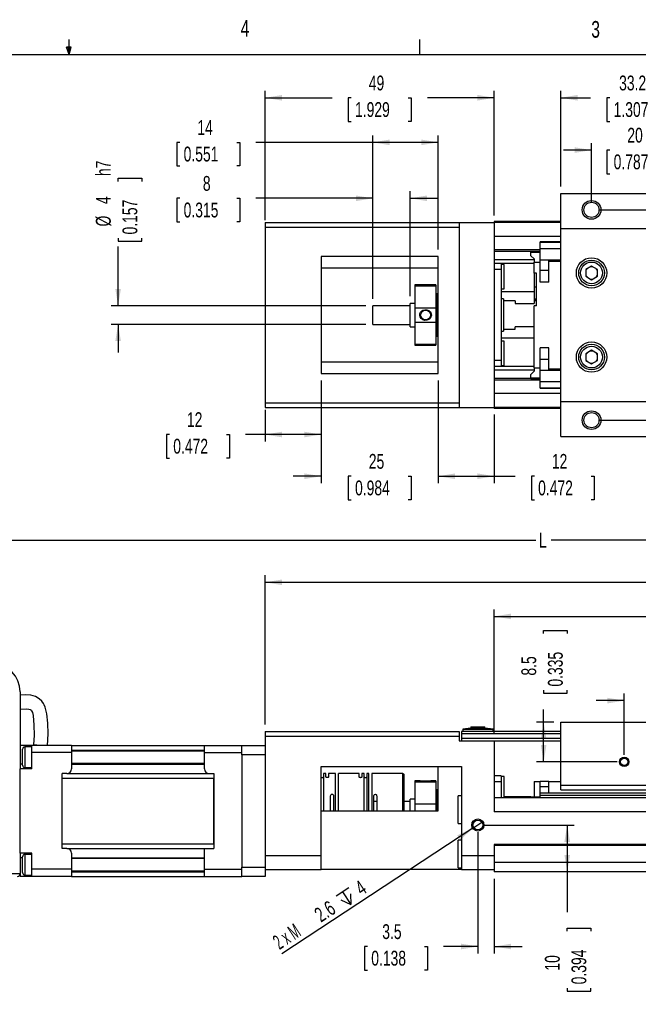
# Model space of a CAD drawing. Extents: x 11 to 421, y 5 to 275.
# Tile 6 of 7: x 209 to 297, y 135 to 275. Entities that reach past the tile are written whole.
import ezdxf
from ezdxf.enums import TextEntityAlignment as Align

# ---------------------------------------------------------------- set-up
doc = ezdxf.new("R2010")
doc.units = 0
doc.layers.get('0').update_dxf_attribs({"linetype": 'CONTINUOUS'})
doc.dimstyles.new('SLDDIMSTYLE0', dxfattribs={"dimtxt": 2.116667, "dimasz": 2.4, "dimexe": 0, "dimexo": 0.0625, "dimgap": 0.529167, "dimtad": 0, "dimlfac": 1.5, "dimrnd": 1e-09, "dimzin": 12, "dimsah": 1, "dimcen": 0.09, "dimazin": 3, "dimtfac": 1, "dimtofl": 0, "dimtmove": 0, "dimatfit": 3})
doc.dimstyles.new('SLDDIMSTYLE1', dxfattribs={"dimtxt": 2.116667, "dimasz": 2.4, "dimexe": 0, "dimexo": 0.0625, "dimgap": 0.529167, "dimtad": 0, "dimlfac": 1.5, "dimrnd": 1e-09, "dimzin": 12, "dimsah": 1, "dimcen": 0.09, "dimazin": 3, "dimtfac": 1, "dimtmove": 0, "dimatfit": 3})
doc.dimstyles.new('SLDDIMSTYLE2', dxfattribs={"dimtxt": 2.116667, "dimasz": 2.4, "dimexe": 0, "dimexo": 0.0625, "dimgap": 0.529167, "dimtad": 1, "dimlfac": 1.5, "dimrnd": 1e-09, "dimzin": 12, "dimblk1": 'NONE', "dimsah": 1, "dimcen": 0, "dimazin": 3, "dimtfac": 1, "dimtmove": 0, "dimatfit": 3})

# ---------------------------------------------------------------- blocks, each defined once
blk = doc.blocks.new('_D')
at = {"color": 7, "linetype": 'CONTINUOUS'}
for p, q in [((183.96, 181.96), (183.96, 202.03)), ((183.96, 201.03), (282.51, 201.03)), ((383.23, 201.03), (284.68, 201.03)), ((383.23, 173.39), (383.23, 202.03))]:
    blk.add_line(p, q, dxfattribs=at)
for points in [[(183.96, 201.03), (186.36, 200.63), (186.36, 201.43)], [(383.23, 201.03), (380.83, 201.43), (380.83, 200.63)]]:
    blk.add_solid(points, dxfattribs=at)
at = {"color": 7, "linetype": 'CONTINUOUS', "width": 0.7}
blk.add_text('L', height=2.12, dxfattribs=at).set_placement((282.94, 199.34, 21.34), align=Align.BOTTOM_LEFT)
blk = doc.blocks.new('_D_1')
at = {"color": 7, "linetype": 'CONTINUOUS'}
for p, q in [((243.9, 174.73), (243.9, 196.02)), ((383.23, 173.39), (383.23, 196.02)), ((243.9, 195.02), (311.44, 195.02)), ((383.23, 195.02), (315.69, 195.02))]:
    blk.add_line(p, q, dxfattribs=at)
for points in [[(243.9, 195.02), (246.3, 194.62), (246.3, 195.42)], [(383.23, 195.02), (380.83, 195.42), (380.83, 194.62)]]:
    blk.add_solid(points, dxfattribs=at)
at = {"color": 7, "linetype": 'CONTINUOUS', "width": 0.7}
blk.add_text('AL', height=2.117, dxfattribs=at).set_placement((311.87, 193.34, 21.34), align=Align.BOTTOM_LEFT)
blk = doc.blocks.new('_D_2')
at = {"color": 7, "linetype": 'CONTINUOUS'}
for p, q in [((276.56, 173.39), (276.56, 191.15)), ((376.56, 173.39), (376.56, 191.15)), ((276.56, 190.15), (324.62, 190.15)), ((376.56, 190.15), (328.5, 190.15))]:
    blk.add_line(p, q, dxfattribs=at)
for points in [[(276.56, 190.15), (278.96, 189.75), (278.96, 190.55)], [(376.56, 190.15), (374.16, 190.55), (374.16, 189.75)]]:
    blk.add_solid(points, dxfattribs=at)
at = {"color": 7, "linetype": 'CONTINUOUS', "width": 0.7}
blk.add_text('RL', height=2.117, dxfattribs=at).set_placement((325.05, 188.47, 21.34), align=Align.BOTTOM_LEFT)
blk = doc.blocks.new('_D_4')
at = {"color": 7, "linetype": 'CONTINUOUS'}
for p, q in [((295.1, 170.39), (295.1, 179.14)), ((299.1, 170.39), (299.1, 179.14)), ((295.1, 178.14), (291.1, 178.14)), ((299.1, 178.14), (312.66, 178.14)), ((315.4, 178.14), (314.97, 178.14)), ((314.97, 178.14), (314.97, 174.78)), ((323.51, 178.14), (323.94, 178.14)), ((323.94, 178.14), (323.94, 174.78)), ((314.97, 174.78), (315.4, 174.78)), ((323.94, 174.78), (323.51, 174.78))]:
    blk.add_line(p, q, dxfattribs=at)
for points in [[(295.1, 178.14), (292.7, 178.54), (292.7, 177.74)], [(299.1, 178.14), (301.5, 177.74), (301.5, 178.54)]]:
    blk.add_solid(points, dxfattribs=at)
at = {"color": 7, "linetype": 'CONTINUOUS', "width": 0.7}
for s, height, p in [('6', 2.12, (318.67, 178.57, 21.34)), ('0.236', 2.117, (315.93, 174.78, 21.34))]:
    blk.add_text(s, height=height, dxfattribs=at).set_placement(p, align=Align.BOTTOM_LEFT)
blk = doc.blocks.new('_D_5')
at = {"color": 7, "linetype": 'CONTINUOUS'}
for p, q in [((283.6, 187.72), (283.6, 188.15)), ((283.6, 188.15), (286.96, 188.15)), ((286.96, 188.15), (286.96, 187.72)), ((283.6, 179.61), (283.6, 179.18)), ((283.6, 179.18), (286.96, 179.18)), ((286.96, 179.18), (286.96, 179.61)), ((283.6, 175.06), (283.6, 176.87)), ((285.03, 175.06), (282.6, 175.06)), ((283.6, 169.39), (283.6, 175.06)), ((294.1, 169.39), (282.6, 169.39))]:
    blk.add_line(p, q, dxfattribs=at)
for points in [[(283.6, 175.06), (283.2, 172.66), (284, 172.66)], [(283.6, 169.39), (284, 171.79), (283.2, 171.79)]]:
    blk.add_solid(points, dxfattribs=at)
at = {"color": 7, "linetype": 'CONTINUOUS', "width": 0.7}
for s, p in [('8.5', (283.17, 181.71, 21.34)), ('0.335', (286.96, 180.14, 21.34))]:
    blk.add_text(s, height=2.117, rotation=90, dxfattribs=at).set_placement(p, align=Align.BOTTOM_LEFT)
blk = doc.blocks.new('_D_6')
at = {"color": 7, "linetype": 'CONTINUOUS'}
for p, q in [((274.23, 159.39), (274.23, 142.06)), ((276.56, 152.73), (276.56, 142.06)), ((258.48, 143.06), (258.06, 143.06)), ((258.06, 143.06), (258.06, 139.7)), ((266.59, 143.06), (267.02, 143.06)), ((267.02, 143.06), (267.02, 139.7)), ((274.23, 143.06), (269.33, 143.06)), ((276.56, 143.06), (280.56, 143.06)), ((258.06, 139.7), (258.48, 139.7)), ((267.02, 139.7), (266.59, 139.7))]:
    blk.add_line(p, q, dxfattribs=at)
for points in [[(274.23, 143.06), (271.83, 143.46), (271.83, 142.66)], [(276.56, 143.06), (278.96, 142.66), (278.96, 143.46)]]:
    blk.add_solid(points, dxfattribs=at)
at = {"color": 7, "linetype": 'CONTINUOUS', "width": 0.7}
for s, p in [('3.5', (260.59, 143.49, 21.34)), ('0.138', (259.02, 139.7, 21.34))]:
    blk.add_text(s, height=2.117, dxfattribs=at).set_placement(p, align=Align.BOTTOM_LEFT)
blk = doc.blocks.new('_D_7')
at = {"color": 7, "linetype": 'CONTINUOUS'}
for p, q in [((275.23, 160.39), (287.96, 160.39)), ((286.96, 160.39), (286.96, 153.73)), ((286.96, 153.73), (286.96, 147.97)), ((286.96, 145.23), (286.96, 145.66)), ((286.96, 145.66), (290.32, 145.66)), ((290.32, 145.66), (290.32, 145.23)), ((286.96, 137.12), (286.96, 136.7)), ((286.96, 136.7), (290.32, 136.7)), ((290.32, 136.7), (290.32, 137.12))]:
    blk.add_line(p, q, dxfattribs=at)
for points in [[(286.96, 160.39), (286.56, 157.99), (287.36, 157.99)], [(286.96, 153.73), (287.36, 156.13), (286.56, 156.13)]]:
    blk.add_solid(points, dxfattribs=at)
at = {"color": 7, "linetype": 'CONTINUOUS', "width": 0.7}
for s, p in [('0.394', (290.32, 137.66, 21.34)), ('10', (286.53, 139.62, 21.34))]:
    blk.add_text(s, height=2.117, rotation=90, dxfattribs=at).set_placement(p, align=Align.BOTTOM_LEFT)
blk = doc.blocks.new('SW_SYMBOL_HOLE_DEPTH')
at = {"color": 0, "linetype": 'CONTINUOUS'}
for p, q in [((0, 875), (800, 875)), ((100, 555), (400, 75)), ((400, 875), (400, 75)), ((700, 555), (400, 75))]:
    blk.add_line(p, q, dxfattribs=at)
blk = doc.blocks.new('_D_8')
at = {"color": 7, "linetype": 'CONTINUOUS'}
for q in [(274.95, 160.87), (246.28, 142.03)]:
    blk.add_line((273.5, 159.92), q, dxfattribs=at)
blk.add_solid([(273.5, 159.92), (271.28, 158.93), (271.72, 158.27)], dxfattribs=at)
at = {"color": 7, "linetype": 'CONTINUOUS', "xscale": 0.0027037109, "yscale": 0.0027037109, "zscale": 0.0027037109, "rotation": 33.3109001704}
blk.add_blockref('SW_SYMBOL_HOLE_DEPTH', (255.3, 148.3), dxfattribs=at)
at = {"color": 7, "linetype": 'CONTINUOUS'}
for s, height, width, p in [('4', 2.12, 0.7, (257.99, 149.72, 21.34)), ('2.6', 2.117, 0.7, (252.19, 145.91, 21.34)), ('2 x M', 2.117, 0.56, (246.28, 142.02, 21.34))]:
    blk.add_text(s, height=height, rotation=33.3109, dxfattribs=dict(at, width=width)).set_placement(p, align=Align.BOTTOM_LEFT)
blk = doc.blocks.new('_NONE')
blk = doc.blocks.new('_D_16')
at = {"color": 7, "linetype": 'CONTINUOUS'}
for p, q in [((290.43, 249.15), (290.43, 257.68)), ((303.76, 249.15), (303.76, 257.68)), ((290.43, 256.68), (286.43, 256.68)), ((293.04, 256.68), (292.61, 256.68)), ((292.61, 256.68), (292.61, 253.31)), ((301.15, 256.68), (301.58, 256.68)), ((301.58, 256.68), (301.58, 253.31)), ((303.76, 256.68), (307.76, 256.68)), ((292.61, 253.31), (293.04, 253.31)), ((301.58, 253.31), (301.15, 253.31))]:
    blk.add_line(p, q, dxfattribs=at)
for points in [[(290.43, 256.68), (288.03, 257.08), (288.03, 256.28)], [(303.76, 256.68), (306.16, 256.28), (306.16, 257.08)]]:
    blk.add_solid(points, dxfattribs=at)
at = {"color": 7, "linetype": 'CONTINUOUS', "width": 0.7}
for s, p in [('20', (295.53, 257.11, -48.08)), ('0.787', (293.58, 253.31, -48.08))]:
    blk.add_text(s, height=2.117, dxfattribs=at).set_placement(p, align=Align.BOTTOM_LEFT)
blk = doc.blocks.new('_D_17')
at = {"color": 7, "linetype": 'CONTINUOUS'}
for p, q in [((286.03, 251.48), (286.03, 265.14)), ((286.03, 264.14), (290.3, 264.14)), ((293.04, 264.14), (292.61, 264.14)), ((292.61, 264.14), (292.61, 260.77)), ((301.15, 264.14), (301.58, 264.14)), ((301.58, 264.14), (301.58, 260.77)), ((308.16, 264.14), (303.89, 264.14)), ((308.16, 251.48), (308.16, 265.14)), ((292.61, 260.77), (293.04, 260.77)), ((301.58, 260.77), (301.15, 260.77))]:
    blk.add_line(p, q, dxfattribs=at)
for points in [[(286.03, 264.14), (288.43, 263.74), (288.43, 264.54)], [(308.16, 264.14), (305.76, 264.54), (305.76, 263.74)]]:
    blk.add_solid(points, dxfattribs=at)
at = {"color": 7, "linetype": 'CONTINUOUS', "width": 0.7}
for s, p in [('33.2', (294.36, 264.56, -48.08)), ('1.307', (293.58, 260.77, -48.08))]:
    blk.add_text(s, height=2.117, dxfattribs=at).set_placement(p, align=Align.BOTTOM_LEFT)
blk = doc.blocks.new('_D_18')
at = {"color": 7, "linetype": 'CONTINUOUS'}
for p, q in [((316.96, 260.73), (316.96, 261.16)), ((316.96, 261.16), (320.32, 261.16)), ((320.32, 261.16), (320.32, 260.73)), ((316.96, 252.62), (316.96, 252.19)), ((316.96, 252.19), (320.32, 252.19)), ((320.32, 252.19), (320.32, 252.62)), ((316.96, 248.15), (316.96, 249.88)), ((291.43, 248.15), (317.96, 248.15)), ((316.96, 218.15), (316.96, 248.15)), ((291.43, 218.15), (317.96, 218.15))]:
    blk.add_line(p, q, dxfattribs=at)
for points in [[(316.96, 248.15), (316.56, 245.75), (317.36, 245.75)], [(316.96, 218.15), (317.36, 220.55), (316.56, 220.55)]]:
    blk.add_solid(points, dxfattribs=at)
at = {"color": 7, "linetype": 'CONTINUOUS', "width": 0.7}
for s, p in [('45', (316.53, 255.11, -48.08)), ('1.772', (320.32, 253.16, -48.08))]:
    blk.add_text(s, height=2.117, rotation=90, dxfattribs=at).set_placement(p, align=Align.BOTTOM_LEFT)
blk = doc.blocks.new('_D_19')
at = {"color": 7, "linetype": 'CONTINUOUS'}
for p, q in [((243.9, 246.68), (243.9, 265.14)), ((243.9, 264.14), (253.43, 264.14)), ((256.17, 264.14), (255.75, 264.14)), ((255.75, 264.14), (255.75, 260.77)), ((264.28, 264.14), (264.71, 264.14)), ((264.71, 264.14), (264.71, 260.77)), ((276.56, 264.14), (267.02, 264.14)), ((276.56, 247.35), (276.56, 265.14)), ((255.75, 260.77), (256.17, 260.77)), ((264.71, 260.77), (264.28, 260.77))]:
    blk.add_line(p, q, dxfattribs=at)
for points in [[(243.9, 264.14), (246.3, 263.74), (246.3, 264.54)], [(276.56, 264.14), (274.16, 264.54), (274.16, 263.74)]]:
    blk.add_solid(points, dxfattribs=at)
at = {"color": 7, "linetype": 'CONTINUOUS', "width": 0.7}
for s, p in [('49', (258.67, 264.56, -48.08)), ('1.929', (256.71, 260.77, -48.08))]:
    blk.add_text(s, height=2.117, dxfattribs=at).set_placement(p, align=Align.BOTTOM_LEFT)
blk = doc.blocks.new('_D_20')
at = {"color": 7, "linetype": 'CONTINUOUS'}
for p, q in [((259.23, 235.48), (259.23, 250.8)), ((264.56, 235.82), (264.56, 250.8)), ((231.73, 249.8), (231.31, 249.8)), ((231.31, 249.8), (231.31, 246.44)), ((239.84, 249.8), (240.27, 249.8)), ((240.27, 249.8), (240.27, 246.44)), ((259.23, 249.8), (242.58, 249.8)), ((264.56, 249.8), (268.56, 249.8)), ((231.31, 246.44), (231.73, 246.44)), ((240.27, 246.44), (239.84, 246.44))]:
    blk.add_line(p, q, dxfattribs=at)
for points in [[(259.23, 249.8), (256.83, 250.2), (256.83, 249.4)], [(264.56, 249.8), (266.96, 249.4), (266.96, 250.2)]]:
    blk.add_solid(points, dxfattribs=at)
at = {"color": 7, "linetype": 'CONTINUOUS', "width": 0.7}
for s, height, p in [('8', 2.12, (235.01, 250.23, -48.08)), ('0.315', 2.117, (232.27, 246.44, -48.08))]:
    blk.add_text(s, height=height, dxfattribs=at).set_placement(p, align=Align.BOTTOM_LEFT)
blk = doc.blocks.new('_D_21')
at = {"color": 7, "linetype": 'CONTINUOUS'}
for p, q in [((259.23, 235.48), (259.23, 258.78)), ((268.56, 242.48), (268.56, 258.78)), ((231.73, 257.78), (231.31, 257.78)), ((231.31, 257.78), (231.31, 254.42)), ((239.84, 257.78), (240.27, 257.78)), ((240.27, 257.78), (240.27, 254.42)), ((259.23, 257.78), (242.58, 257.78)), ((268.56, 257.78), (259.23, 257.78)), ((231.31, 254.42), (231.73, 254.42)), ((240.27, 254.42), (239.84, 254.42))]:
    blk.add_line(p, q, dxfattribs=at)
for points in [[(259.23, 257.78), (261.63, 257.38), (261.63, 258.18)], [(268.56, 257.78), (266.16, 258.18), (266.16, 257.38)]]:
    blk.add_solid(points, dxfattribs=at)
at = {"color": 7, "linetype": 'CONTINUOUS', "width": 0.7}
for s, p in [('14', (234.23, 258.21, -48.08)), ('0.551', (232.27, 254.42, -48.08))]:
    blk.add_text(s, height=2.117, dxfattribs=at).set_placement(p, align=Align.BOTTOM_LEFT)
blk = doc.blocks.new('_D_22')
at = {"color": 7, "linetype": 'CONTINUOUS'}
for p, q in [((222.93, 252.22), (222.93, 252.65)), ((222.93, 252.65), (226.3, 252.65)), ((226.3, 252.65), (226.3, 252.22)), ((222.93, 244.11), (222.93, 243.68)), ((222.93, 243.68), (226.3, 243.68)), ((226.3, 243.68), (226.3, 244.11)), ((222.93, 234.48), (222.93, 242.93)), ((258.23, 234.48), (221.93, 234.48)), ((258.23, 231.82), (221.93, 231.82)), ((222.93, 231.82), (222.93, 227.82))]:
    blk.add_line(p, q, dxfattribs=at)
for points in [[(222.93, 234.48), (223.33, 236.88), (222.53, 236.88)], [(222.93, 231.82), (222.53, 229.42), (223.33, 229.42)]]:
    blk.add_solid(points, dxfattribs=at)
at = {"color": 7, "linetype": 'CONTINUOUS', "width": 0.7}
for s, height, p in [('h7', 2.117, (222.51, 252.97, -48.08)), ('4', 2.12, (222.51, 248.98, -48.08)), ('0.157', 2.117, (226.3, 244.64, -48.08)), ('%%c', 2.117, (222.51, 245.78, -48.08))]:
    blk.add_text(s, height=height, rotation=90, dxfattribs=at).set_placement(p, align=Align.BOTTOM_LEFT)
blk = doc.blocks.new('_D_29')
at = {"color": 7, "linetype": 'CONTINUOUS'}
for p, q in [((268.56, 223.82), (268.56, 209.15)), ((276.56, 218.95), (276.56, 209.15)), ((268.56, 210.15), (276.56, 210.15)), ((276.56, 210.15), (279.54, 210.15)), ((282.28, 210.15), (281.85, 210.15)), ((281.85, 210.15), (281.85, 206.79)), ((290.38, 210.15), (290.81, 210.15)), ((290.81, 210.15), (290.81, 206.79)), ((281.85, 206.79), (282.28, 206.79)), ((290.81, 206.79), (290.38, 206.79))]:
    blk.add_line(p, q, dxfattribs=at)
for points in [[(268.56, 210.15), (270.96, 209.75), (270.96, 210.55)], [(276.56, 210.15), (274.16, 210.55), (274.16, 209.75)]]:
    blk.add_solid(points, dxfattribs=at)
at = {"color": 7, "linetype": 'CONTINUOUS', "width": 0.7}
for s, p in [('12', (284.77, 210.58, -48.08)), ('0.472', (282.81, 206.79, -48.08))]:
    blk.add_text(s, height=2.117, dxfattribs=at).set_placement(p, align=Align.BOTTOM_LEFT)
blk = doc.blocks.new('_D_30')
at = {"color": 7, "linetype": 'CONTINUOUS'}
for p, q in [((251.9, 223.82), (251.9, 215.1)), ((243.9, 219.62), (243.9, 215.1)), ((230.25, 216.1), (229.83, 216.1)), ((229.83, 216.1), (229.83, 212.74)), ((238.36, 216.1), (238.79, 216.1)), ((238.79, 216.1), (238.79, 212.74)), ((243.9, 216.1), (241.1, 216.1)), ((251.9, 216.1), (243.9, 216.1)), ((229.83, 212.74), (230.25, 212.74)), ((238.79, 212.74), (238.36, 212.74))]:
    blk.add_line(p, q, dxfattribs=at)
for points in [[(243.9, 216.1), (246.3, 215.7), (246.3, 216.5)], [(251.9, 216.1), (249.5, 216.5), (249.5, 215.7)]]:
    blk.add_solid(points, dxfattribs=at)
at = {"color": 7, "linetype": 'CONTINUOUS', "width": 0.7}
for s, p in [('12', (232.74, 216.53, -48.08)), ('0.472', (230.79, 212.74, -48.08))]:
    blk.add_text(s, height=2.117, dxfattribs=at).set_placement(p, align=Align.BOTTOM_LEFT)
blk = doc.blocks.new('_D_31')
at = {"color": 7, "linetype": 'CONTINUOUS'}
for p, q in [((251.9, 223.82), (251.9, 209.15)), ((268.56, 223.82), (268.56, 209.15)), ((251.9, 210.15), (247.9, 210.15)), ((256.17, 210.15), (255.75, 210.15)), ((255.75, 210.15), (255.75, 206.79)), ((264.28, 210.15), (264.71, 210.15)), ((264.71, 210.15), (264.71, 206.79)), ((268.56, 210.15), (272.56, 210.15)), ((255.75, 206.79), (256.17, 206.79)), ((264.71, 206.79), (264.28, 206.79))]:
    blk.add_line(p, q, dxfattribs=at)
for points in [[(251.9, 210.15), (249.5, 210.55), (249.5, 209.75)], [(268.56, 210.15), (270.96, 209.75), (270.96, 210.55)]]:
    blk.add_solid(points, dxfattribs=at)
at = {"color": 7, "linetype": 'CONTINUOUS', "width": 0.7}
for s, p in [('25', (258.67, 210.58, -48.08)), ('0.984', (256.71, 206.79, -48.08))]:
    blk.add_text(s, height=2.117, dxfattribs=at).set_placement(p, align=Align.BOTTOM_LEFT)

msp = doc.modelspace()

# ---------------------------------------------------------------- linework, layer by layer
at = {"color": 7, "linetype": 'CONTINUOUS'}
for p, q in [((215.9254, 270.3087), (215.5889, 271.3737)), ((216.2443, 271.3737), (215.5889, 271.3737)), ((215.7467, 271.3737), (215.9254, 270.3087)), ((215.9254, 270.3087), (215.9254, 272.4626)), ((215.9254, 270.3087), (216.2443, 271.3737)), ((216.0501, 271.3737), (215.9254, 270.3087)), ((265.9317, 270.3087), (265.9317, 272.4626)), ((15.9068, 270.3087), (415.9568, 270.3087)), ((286.0292, 250.4828), (308.1625, 250.4828)), ((286.0292, 245.4828), (286.0292, 250.4828)), ((243.8958, 246.3494), (271.5625, 246.3494)), ((243.8958, 246.3494), (243.8958, 245.6828)), ((271.5625, 246.3494), (271.5625, 245.6828)), ((271.5625, 246.3494), (276.5625, 246.3494)), ((286.0292, 246.4828), (276.5625, 246.4828)), ((276.5625, 246.4828), (276.5625, 246.3494)), ((276.5625, 246.3494), (276.5625, 219.9494)), ((286.0292, 246.3494), (276.5625, 246.3494)), ((243.8958, 245.6828), (271.5625, 245.6828)), ((243.8958, 245.6828), (243.8958, 220.6161)), ((271.5625, 245.6828), (271.5625, 220.6161)), ((286.0292, 245.4828), (308.1625, 245.4828)), ((286.0292, 220.8161), (286.0292, 245.4828)), ((286.0292, 243.5993), (283.0958, 243.5993)), ((283.0958, 243.5494), (283.0958, 243.5993)), ((283.0958, 243.5494), (286.0292, 243.5494)), ((283.0958, 242.6428), (283.0958, 243.5494)), ((283.0958, 242.4494), (276.5625, 242.4494)), ((283.0958, 242.2161), (276.5625, 242.2161)), ((281.7625, 242.1913), (281.7625, 242.2161)), ((281.7625, 242.1913), (283.0958, 242.1913)), ((281.7625, 242.1228), (281.7625, 242.1913)), ((281.7625, 242.1228), (283.0958, 242.1228)), ((281.7625, 241.6161), (281.7625, 242.1228)), ((281.7625, 241.6161), (282.2292, 241.1494)), ((283.0958, 242.6428), (286.0292, 242.6428)), ((283.0958, 241.0161), (283.0958, 242.6428)), ((268.5625, 241.4828), (251.8958, 241.4828)), ((251.8958, 241.4828), (251.8958, 224.8161)), ((268.5625, 224.8161), (268.5625, 241.4828)), ((277.5625, 240.4828), (276.5625, 240.4828)), ((277.5625, 240.4828), (277.5625, 239.6494)), ((282.2292, 240.4828), (277.5625, 240.4828)), ((277.9625, 240.3694), (277.5625, 240.3694)), ((277.9625, 236.9028), (277.9625, 240.3694)), ((282.2292, 241.1494), (282.2292, 240.6828)), ((282.2292, 239.1228), (282.2292, 240.6828)), ((282.2292, 240.6828), (283.0958, 240.6828)), ((283.0958, 241.0161), (286.0292, 241.0161)), ((283.0958, 240.6828), (283.0958, 241.0161)), ((283.0958, 237.8161), (283.0958, 240.6828)), ((284.3625, 240.8161), (284.3625, 241.0161)), ((284.3625, 240.8161), (286.0292, 240.8161)), ((284.3625, 237.8161), (284.3625, 240.8161)), ((268.5625, 239.8161), (251.8958, 239.8161)), ((277.5625, 239.6494), (276.5625, 239.6494)), ((277.5625, 239.6494), (277.5625, 226.6494)), ((282.5625, 239.1228), (282.2292, 239.1228)), ((282.2292, 239.1228), (282.2292, 237.1228)), ((282.5625, 234.4561), (282.5625, 239.1228)), ((284.3625, 239.4828), (283.0958, 239.4828)), ((290.4292, 240.1117), (289.5958, 239.6306)), ((289.5958, 239.6306), (289.5958, 238.6683)), ((291.2625, 239.6306), (290.4292, 240.1117)), ((291.2625, 238.6683), (291.2625, 239.6306)), ((268.2292, 237.4494), (265.2292, 237.4494)), ((265.2292, 237.4494), (265.2292, 237.3305)), ((268.2292, 237.4494), (268.2292, 237.3305)), ((284.3625, 237.8161), (283.0958, 237.8161)), ((289.5958, 238.6683), (290.4292, 238.1872)), ((290.4292, 238.1872), (291.2625, 238.6683)), ((265.2292, 237.3305), (268.2292, 237.3305)), ((265.2292, 237.3305), (265.2292, 234.1538)), ((268.2292, 237.3305), (268.2292, 234.1538)), ((268.3958, 236.1494), (268.2292, 236.1494)), ((268.3958, 230.1494), (268.3958, 236.1494)), ((277.5625, 236.9028), (277.9625, 236.9028)), ((282.2292, 236.4661), (277.5625, 236.4661)), ((282.5625, 237.1228), (282.2292, 237.1228)), ((282.2292, 237.1228), (282.2292, 235.4588)), ((265.2292, 234.8161), (264.5625, 234.8161)), ((264.5625, 231.4828), (264.5625, 234.8161)), ((268.5625, 235.1494), (268.3958, 235.1494)), ((277.8958, 235.4494), (277.5625, 235.4494)), ((277.8958, 235.4494), (277.8958, 230.8494)), ((279.5625, 235.1494), (277.8958, 235.1494)), ((279.5625, 235.1494), (279.5625, 234.8161)), ((279.5625, 234.8161), (282.2292, 234.8161)), ((282.2292, 235.4588), (282.2292, 235.1494)), ((282.2292, 235.4588), (282.4292, 235.4588)), ((282.5625, 235.1494), (282.2292, 235.1494)), ((282.2292, 235.1494), (282.2292, 234.8161)), ((282.4292, 235.2228), (282.4292, 235.4588)), ((282.5625, 235.2228), (282.4292, 235.2228)), ((282.4292, 235.2228), (282.4292, 235.1494)), ((264.5625, 234.4828), (259.2292, 234.4828)), ((259.2292, 231.8161), (259.2292, 234.4828)), ((265.2292, 234.1538), (268.2292, 234.1538)), ((265.2292, 234.1538), (265.2292, 232.145)), ((268.2292, 234.1538), (268.2292, 232.145)), ((282.2292, 225.6161), (282.2292, 234.4561)), ((282.5625, 234.4561), (282.2292, 234.4561)), ((259.2292, 231.8161), (264.5625, 231.8161)), ((265.2292, 232.145), (268.2292, 232.145)), ((265.2292, 232.145), (265.2292, 228.9684)), ((268.2292, 232.145), (268.2292, 228.9684)), ((264.5625, 231.4828), (265.2292, 231.4828)), ((268.3958, 231.1494), (268.5625, 231.1494)), ((277.5625, 230.8494), (277.8958, 230.8494)), ((277.8958, 231.1494), (279.5625, 231.1494)), ((279.5625, 231.1494), (279.5625, 231.4828)), ((282.2292, 231.4828), (279.5625, 231.4828)), ((265.2292, 228.9684), (268.2292, 228.9684)), ((265.2292, 228.9684), (265.2292, 228.8494)), ((268.2292, 230.1494), (268.3958, 230.1494)), ((268.2292, 228.9684), (268.2292, 228.8494)), ((282.2292, 229.8328), (277.5625, 229.8328)), ((277.9625, 229.3961), (277.5625, 229.3961)), ((277.9625, 225.9294), (277.9625, 229.3961)), ((265.2292, 228.8494), (268.2292, 228.8494)), ((284.3625, 228.4828), (283.0958, 228.4828)), ((283.0958, 225.6161), (283.0958, 228.4828)), ((284.3625, 225.4828), (284.3625, 228.4828)), ((290.4292, 228.1117), (289.5958, 227.6306)), ((289.5958, 227.6306), (289.5958, 226.6683)), ((291.2625, 227.6306), (290.4292, 228.1117)), ((291.2625, 226.6683), (291.2625, 227.6306)), ((251.8958, 226.4828), (268.5625, 226.4828)), ((277.5625, 226.6494), (276.5625, 226.6494)), ((277.5625, 226.6494), (277.5625, 225.8161)), ((284.3625, 226.8161), (283.0958, 226.8161)), ((289.5958, 226.6683), (290.4292, 226.1872)), ((290.4292, 226.1872), (291.2625, 226.6683)), ((251.8958, 224.8161), (268.5625, 224.8161)), ((277.5625, 225.8161), (276.5625, 225.8161)), ((277.5625, 225.9294), (277.9625, 225.9294)), ((282.2292, 225.8161), (277.5625, 225.8161)), ((282.2292, 225.1494), (281.7625, 224.6828)), ((282.2292, 225.6161), (283.0958, 225.6161)), ((282.2292, 225.6161), (282.2292, 225.1494)), ((283.0958, 225.2828), (283.0958, 225.6161)), ((283.0958, 225.2828), (286.0292, 225.2828)), ((283.0958, 223.6561), (283.0958, 225.2828)), ((284.3625, 225.4828), (286.0292, 225.4828)), ((284.3625, 225.2828), (284.3625, 225.4828)), ((283.0958, 224.0828), (276.5625, 224.0828)), ((283.0958, 223.8494), (276.5625, 223.8494)), ((281.7625, 224.1761), (281.7625, 224.6828)), ((281.7625, 224.1761), (283.0958, 224.1761)), ((281.7625, 224.1076), (281.7625, 224.1761)), ((281.7625, 224.1076), (283.0958, 224.1076)), ((281.7625, 224.0828), (281.7625, 224.1076)), ((283.0958, 223.6561), (286.0292, 223.6561)), ((283.0958, 222.7494), (283.0958, 223.6561)), ((283.0958, 222.7494), (286.0292, 222.7494)), ((283.0958, 222.6996), (283.0958, 222.7494)), ((283.0958, 222.6996), (286.0292, 222.6996)), ((243.8958, 220.6161), (271.5625, 220.6161)), ((243.8958, 220.6161), (243.8958, 219.9494)), ((271.5625, 220.6161), (271.5625, 219.9494)), ((286.0292, 220.8161), (308.1625, 220.8161)), ((286.0292, 215.8161), (286.0292, 220.8161)), ((243.8958, 219.9494), (271.5625, 219.9494)), ((271.5625, 219.9494), (276.5625, 219.9494)), ((286.0292, 219.9494), (276.5625, 219.9494)), ((276.5625, 219.9494), (276.5625, 219.8161)), ((286.0292, 219.8161), (276.5625, 219.8161)), ((286.0292, 215.8161), (308.1625, 215.8161)), ((208.9625, 179.3941), (208.9625, 168.3941)), ((273.2292, 174.1941), (272.0625, 174.0607)), ((273.2292, 174.3941), (273.2292, 174.1941)), ((273.2292, 174.3941), (274.2292, 174.3941)), ((273.2292, 174.1941), (274.2292, 174.1941)), ((274.2292, 174.3941), (275.2292, 174.3941)), ((274.2292, 174.1941), (275.2292, 174.1941)), ((275.2292, 174.1941), (275.2292, 174.3941)), ((276.3958, 174.0607), (275.2292, 174.1941)), ((286.0292, 166.0607), (286.0292, 175.0607)), ((286.0292, 175.0607), (308.1625, 175.0607)), ((243.8958, 173.7274), (243.8958, 173.0607)), ((243.8958, 173.7274), (271.5625, 173.7274)), ((243.8958, 173.0607), (271.5625, 173.0607)), ((243.8958, 173.0607), (243.8958, 156.0607)), ((271.5625, 173.7274), (271.5625, 173.0607)), ((271.5625, 173.0607), (271.5625, 172.3941)), ((286.0292, 173.7274), (271.8958, 173.7274)), ((271.8958, 173.7274), (271.8958, 173.3941)), ((271.8958, 173.3941), (271.8958, 172.7274)), ((272.0625, 174.0607), (272.0625, 173.7274)), ((272.0625, 174.0607), (274.2292, 174.0607)), ((274.2292, 174.0607), (276.3958, 174.0607)), ((276.3958, 173.7274), (276.3958, 174.0607)), ((210.6292, 171.7274), (208.9625, 171.7274)), ((210.6292, 171.5274), (209.6292, 171.5274)), ((216.2958, 171.7274), (210.6292, 171.7274)), ((210.6292, 170.7141), (210.6292, 171.7274)), ((211.8628, 171.7274), (210.867, 171.8186)), ((216.2958, 171.7274), (235.2292, 171.7274)), ((216.2958, 171.7274), (216.2958, 170.7141)), ((235.2292, 170.7141), (235.2292, 171.7274)), ((235.2292, 171.7274), (240.5625, 171.7274)), ((240.5625, 171.7274), (243.8958, 171.7274)), ((240.5625, 170.3941), (240.5625, 171.7274)), ((271.5625, 172.3941), (276.5625, 172.3941)), ((271.8958, 172.7274), (271.8958, 172.3941)), ((276.5625, 172.3941), (286.0292, 172.3941)), ((276.5625, 172.3941), (276.5625, 162.2607)), ((209.2958, 170.0607), (209.2958, 171.1941)), ((209.2958, 168.9274), (209.2958, 170.0607)), ((216.2958, 170.7141), (210.6292, 170.7141)), ((210.6292, 168.3941), (210.6292, 170.7141)), ((235.2292, 170.9274), (216.2958, 170.9274)), ((216.2958, 170.7141), (216.2958, 168.3941)), ((235.2292, 170.7141), (240.5625, 170.7141)), ((235.2292, 168.3941), (235.2292, 170.7141)), ((243.8958, 170.3941), (240.5625, 170.3941)), ((240.5625, 170.3941), (240.5625, 154.3941)), ((209.6292, 168.5941), (210.6292, 168.5941)), ((216.2958, 169.1941), (235.2292, 169.1941)), ((251.8958, 168.7274), (271.8958, 168.7274)), ((251.8958, 156.0607), (251.8958, 168.7274)), ((268.5625, 162.3941), (268.5625, 168.7274)), ((271.8958, 168.7274), (271.8958, 156.0607)), ((210.6292, 168.3941), (208.9625, 168.3941)), ((208.9625, 156.3941), (208.9625, 168.3941)), ((215.6292, 167.7274), (214.9625, 167.7274)), ((214.9625, 157.0607), (214.9625, 167.7274)), ((215.6292, 167.7274), (235.8958, 167.7274)), ((235.8958, 167.7274), (236.5625, 167.7274)), ((236.5625, 167.7274), (236.5625, 157.0607)), ((252.5292, 167.7274), (252.2292, 167.7274)), ((252.2292, 167.7274), (252.2292, 162.3941)), ((252.5292, 167.2697), (252.5292, 167.7274)), ((253.9292, 167.7274), (252.9292, 167.7274)), ((252.9292, 167.7274), (252.9292, 167.2697)), ((253.9292, 162.3941), (253.9292, 167.7274)), ((257.2958, 167.7274), (254.3292, 167.7274)), ((254.3292, 162.3941), (254.3292, 167.7274)), ((257.2958, 167.2611), (257.2958, 167.7274)), ((257.9958, 167.7274), (257.6958, 167.7274)), ((257.6958, 167.7274), (257.6958, 167.2611)), ((257.9958, 162.3941), (257.9958, 167.7274)), ((258.6958, 167.7274), (258.3958, 167.7274)), ((258.3958, 167.7274), (258.3958, 162.3941)), ((258.6958, 162.3941), (258.6958, 167.7274)), ((261.5229, 167.7274), (259.0958, 167.7274)), ((259.0958, 167.7274), (259.0958, 162.3941)), ((263.5292, 167.7237), (261.5229, 167.7237)), ((263.5292, 162.3941), (263.5292, 167.7237)), ((263.5292, 167.7237), (263.7292, 167.5235)), ((263.7292, 162.3433), (263.7292, 167.5235)), ((277.5625, 167.3941), (276.5625, 167.3941)), ((277.5625, 167.3941), (277.5625, 166.5607)), ((277.9625, 167.2941), (277.5625, 167.2941)), ((277.9625, 165.5607), (277.9625, 167.2941)), ((214.9625, 167.0607), (236.5625, 167.0607)), ((214.9625, 157.7274), (214.9625, 167.0607)), ((236.5625, 157.7274), (236.5625, 167.0607)), ((265.9332, 166.6941), (265.2292, 166.6941)), ((265.2292, 166.6941), (265.2292, 166.5751)), ((265.2292, 166.5751), (268.2292, 166.5751)), ((265.2292, 166.5751), (265.2292, 163.3985)), ((268.2292, 166.6941), (267.5881, 166.6941)), ((268.2292, 166.6941), (268.2292, 166.5751)), ((268.2292, 166.5751), (268.2292, 163.3985)), ((277.5625, 166.5607), (276.5625, 166.5607)), ((277.5625, 166.5607), (277.5625, 164.2607)), ((282.2292, 166.5941), (283.0958, 166.5941)), ((282.2292, 166.5941), (282.2292, 164.3941)), ((283.0958, 164.9941), (283.0958, 166.5941)), ((284.3625, 166.5941), (283.0958, 166.5941)), ((284.3625, 165.8607), (283.0958, 165.8607)), ((284.3625, 166.5941), (286.0292, 166.5941)), ((284.3625, 164.9941), (284.3625, 166.5941)), ((286.0292, 166.0607), (308.1625, 166.0607)), ((286.0292, 165.3941), (286.0292, 166.0607)), ((253.2292, 162.3941), (253.2292, 164.5557)), ((253.6292, 164.5557), (253.6292, 162.3941)), ((259.3958, 162.3941), (259.3958, 164.5252)), ((259.7958, 164.5252), (259.7958, 162.3941)), ((268.3958, 165.3941), (268.2292, 165.3941)), ((268.3958, 162.3941), (268.3958, 165.3941)), ((268.5625, 164.3941), (268.3958, 164.3941)), ((271.8958, 164.5607), (271.4292, 164.5607)), ((271.4292, 162.5941), (271.4292, 164.5607)), ((277.9625, 164.2607), (277.9625, 165.5607)), ((281.7625, 164.3941), (277.9625, 164.3941)), ((281.7625, 164.3941), (283.0958, 164.3941)), ((281.7625, 164.2607), (281.7625, 164.3941)), ((283.0958, 164.9941), (311.0958, 164.9941)), ((283.0958, 164.6607), (283.0958, 164.9941)), ((283.0958, 164.6607), (311.0958, 164.6607)), ((283.0958, 164.3274), (283.0958, 164.6607)), ((286.0292, 165.3941), (308.1625, 165.3941)), ((259.7958, 163.7274), (259.3958, 163.7274)), ((264.5625, 163.7274), (263.7292, 163.7274)), ((265.2292, 164.0607), (264.5625, 164.0607)), ((264.5625, 162.3941), (264.5625, 164.0607)), ((265.2292, 163.3985), (268.2292, 163.3985)), ((265.2292, 163.3985), (265.2292, 162.3941)), ((268.2292, 163.3985), (268.2292, 162.3941)), ((376.5625, 164.2607), (276.5625, 164.2607)), ((283.0958, 164.3274), (311.0958, 164.3274)), ((283.0958, 164.2607), (283.0958, 164.3274)), ((251.8958, 162.3941), (268.5625, 162.3941)), ((271.4292, 160.6274), (271.4292, 162.5941)), ((376.5625, 162.2607), (276.5625, 162.2607)), ((271.4292, 160.6274), (271.8958, 160.6274)), ((214.9625, 157.7274), (236.5625, 157.7274)), ((271.8958, 158.2274), (271.4292, 158.2274)), ((271.4292, 156.2607), (271.4292, 158.2274)), ((376.5625, 157.5941), (276.5625, 157.5941)), ((276.5625, 157.5941), (276.5625, 157.4607)), ((376.5625, 157.4607), (276.5625, 157.4607)), ((276.5625, 157.4607), (276.5625, 155.0607)), ((210.6292, 156.3941), (208.9625, 156.3941)), ((208.9625, 156.3941), (208.9625, 153.4607)), ((210.6292, 156.1941), (209.6292, 156.1941)), ((210.6292, 154.0741), (210.6292, 156.3941)), ((215.6292, 157.0607), (214.9625, 157.0607)), ((215.6292, 157.0607), (235.2292, 157.0607)), ((216.2958, 156.3941), (216.2958, 154.0741)), ((235.2292, 154.0741), (235.2292, 157.0607)), ((235.2292, 157.0607), (236.5625, 157.0607)), ((243.8958, 156.0607), (251.8958, 156.0607)), ((243.8958, 156.0607), (243.8958, 155.6971)), ((251.8958, 154.0607), (251.8958, 156.0607)), ((271.4292, 154.2941), (271.4292, 156.2607)), ((271.8958, 156.0607), (276.5625, 156.0607)), ((271.8958, 156.0607), (271.8958, 154.0607)), ((209.2958, 154.7274), (209.2958, 155.8607)), ((209.2958, 153.5941), (209.2958, 154.7274)), ((235.2292, 155.5941), (216.2958, 155.5941)), ((243.8958, 155.6971), (243.8958, 154.3941)), ((376.5625, 155.0607), (276.5625, 155.0607)), ((276.5625, 155.0607), (276.5625, 153.7274)), ((204.3292, 153.4607), (208.9625, 153.4607)), ((208.9625, 153.4607), (208.9625, 153.0607)), ((209.6292, 153.2607), (210.6292, 153.2607)), ((216.2958, 154.0741), (210.6292, 154.0741)), ((210.6292, 153.0607), (210.6292, 154.0741)), ((216.2958, 154.0741), (216.2958, 153.0607)), ((216.2958, 153.8607), (235.2292, 153.8607)), ((235.2292, 154.0741), (240.5625, 154.0741)), ((235.2292, 153.0607), (235.2292, 154.0741)), ((240.5625, 153.0607), (240.5625, 154.3941)), ((240.5625, 154.3941), (243.8958, 154.3941)), ((243.8958, 154.3941), (243.8958, 153.0607)), ((243.8958, 154.0607), (251.8958, 154.0607)), ((271.8958, 154.0607), (251.8958, 154.0607)), ((271.4292, 154.2941), (271.8958, 154.2941)), ((271.8958, 154.0607), (276.5625, 154.0607)), ((376.5625, 153.7274), (276.5625, 153.7274)), ((210.6292, 153.0607), (208.9625, 153.0607)), ((216.2958, 153.0607), (210.6292, 153.0607)), ((216.2958, 153.0607), (235.2292, 153.0607)), ((235.2292, 153.0607), (240.5625, 153.0607)), ((243.8958, 153.0607), (240.5625, 153.0607))]:
    msp.add_line(p, q, dxfattribs=at)
at = {"color": 8, "linetype": 'CONTINUOUS'}
for p, q in [((286.0292, 244.3494), (276.5625, 244.3494)), ((282.2292, 241.0161), (276.5625, 241.0161)), ((282.2292, 225.2828), (276.5625, 225.2828)), ((286.0292, 221.9494), (276.5625, 221.9494)), ((286.0292, 173.3941), (271.8958, 173.3941)), ((209.6292, 171.5274), (209.6292, 170.0607)), ((286.0292, 172.7274), (271.8958, 172.7274)), ((209.6292, 170.0607), (209.6292, 168.5941)), ((216.2958, 171.0607), (235.2292, 171.0607)), ((209.2958, 169.0607), (208.9625, 169.0607)), ((216.2958, 169.0607), (235.2292, 169.0607)), ((209.6292, 156.1941), (209.6292, 154.7274)), ((209.2958, 155.7274), (208.9625, 155.7274)), ((209.6292, 154.7274), (209.6292, 153.2607)), ((216.2958, 155.7274), (235.2292, 155.7274)), ((216.2958, 153.7274), (235.2292, 153.7274))]:
    msp.add_line(p, q, dxfattribs=at)
at = {"color": 7, "linetype": 'CONTINUOUS', "flags": 128}
for points in [[(266.192, 233.7062), (266.3899, 233.8332), (266.6624, 233.9087), (266.9569, 233.893), (267.2323, 233.7805), (267.4473, 233.5844), (267.5693, 233.3403), (267.5936, 233.0934), (267.5369, 232.8677), (267.4103, 232.6692), (267.2156, 232.5081), (266.9601, 232.4066), (266.6689, 232.3895), (266.3821, 232.4694), (266.142, 232.6397), (265.9859, 232.8727), (265.9297, 233.1228), (265.9605, 233.3568), (266.0636, 233.5652), (266.192, 233.7062)], [(212.8628, 171.7274), (212.9383, 173.3869), (212.923, 174.9345), (212.7871, 176.2763), (212.5354, 177.2192), (212.4019, 177.5219), (212.2776, 177.7469), (212.0641, 178.0453), (211.6902, 178.4048), (211.1452, 178.7138), (210.4749, 178.8928), (209.743, 178.9507), (208.9625, 178.9387)], [(208.9625, 176.9387), (209.8736, 176.946), (210.2012, 176.9118), (210.3924, 176.8616), (210.4438, 176.8407), (210.4779, 176.82), (210.5196, 176.7763), (210.5764, 176.6967), (210.697, 176.4273), (210.8002, 176.03), (210.9305, 174.6543), (210.9357, 173.2245), (210.867, 171.8186)], [(251.8958, 167.1863), (251.9342, 167.1687), (251.9841, 167.1571), (252.0402, 167.1541), (252.0884, 167.1595), (252.1319, 167.1714), (252.1819, 167.1969), (252.2201, 167.2371), (252.2292, 167.2697)], [(252.9292, 167.2697), (252.9146, 167.2283), (252.8731, 167.1911), (252.8241, 167.1687), (252.7742, 167.1571), (252.7181, 167.1541), (252.6699, 167.1595), (252.6264, 167.1714), (252.5764, 167.1969), (252.5382, 167.2371), (252.5292, 167.2697)], [(257.6958, 167.2611), (257.6813, 167.2193), (257.6398, 167.1818), (257.5908, 167.1592), (257.5409, 167.1476), (257.4848, 167.1445), (257.4365, 167.1499), (257.393, 167.162), (257.3431, 167.1876), (257.3048, 167.2281), (257.2958, 167.2611)], [(257.9958, 167.2697), (258.0104, 167.2283), (258.0519, 167.1911), (258.1009, 167.1687), (258.1507, 167.1571), (258.2068, 167.1541), (258.2551, 167.1595), (258.2986, 167.1714), (258.3486, 167.1969), (258.3868, 167.2371), (258.3958, 167.2697)], [(267.5881, 166.6928), (267.5936, 166.6937), (267.5369, 166.6848), (267.4103, 166.6672), (267.2156, 166.646), (266.9601, 166.6294), (266.6689, 166.6264), (266.3821, 166.64), (266.142, 166.6638), (265.9859, 166.6852), (265.9297, 166.694), (265.9332, 166.6934)], [(253.2292, 164.5557), (253.2437, 164.6467), (253.2852, 164.725), (253.3342, 164.7705), (253.3841, 164.7936), (253.4402, 164.7996), (253.4884, 164.7889), (253.5319, 164.765), (253.5819, 164.7131), (253.6201, 164.6279), (253.6292, 164.5557)], [(259.3958, 164.5252), (259.4104, 164.6165), (259.4519, 164.695), (259.5009, 164.7406), (259.5507, 164.7638), (259.6068, 164.7698), (259.6551, 164.7591), (259.6986, 164.7352), (259.7486, 164.683), (259.7868, 164.5976), (259.7958, 164.5252)]]:
    msp.add_lwpolyline(points, dxfattribs=at)
at = {"color": 7, "linetype": 'CONTINUOUS'}
for centre, radius in [((290.4292, 248.1494), 1.3333), ((290.4292, 248.1494), 1.0807), ((290.4292, 239.1494), 2.1667), ((290.4292, 239.1494), 1.8333), ((290.4292, 239.1494), 1.5533), ((266.7625, 233.1494), 0.7043), ((290.4292, 227.1494), 2.1667), ((290.4292, 227.1494), 1.8333), ((290.4292, 227.1494), 1.5533), ((290.4292, 218.1494), 1.3333), ((290.4292, 218.1494), 1.0807), ((295.0958, 169.3941), 0.6667), ((295.0958, 169.3941), 0.5223), ((274.2292, 160.3941), 0.8667), ((274.2292, 160.3941), 0.7043)]:
    msp.add_circle(centre, radius, dxfattribs=at)
for centre, radius, start, end in [((290.4292, 239.1494), 0.8667, 135.942369, 164.057631), ((290.4292, 239.1494), 0.8667, 195.942369, 224.057631), ((290.4292, 239.1494), 0.8667, 75.942369, 104.057631), ((290.4292, 239.1494), 0.8667, 15.942369, 44.057631), ((290.4292, 239.1494), 0.8667, 315.942369, 344.057631), ((290.4292, 239.1494), 0.8667, 255.942369, 284.057631), ((290.4292, 227.1494), 0.8667, 135.942369, 164.057631), ((290.4292, 227.1494), 0.8667, 75.942369, 104.057631), ((290.4292, 227.1494), 0.8667, 15.942369, 44.057631), ((290.4292, 227.1494), 0.8667, 195.942369, 224.057631), ((290.4292, 227.1494), 0.8667, 255.942369, 284.057631), ((290.4292, 227.1494), 0.8667, 315.942369, 344.057631), ((204.9625, 179.3941), 4, 0, 90), ((209.6292, 171.1941), 0.3333, 90, 180), ((209.6292, 168.9274), 0.3333, 180, 270), ((215.6292, 168.3941), 0.6667, 270, 0), ((235.8958, 168.3941), 0.6667, 180, 270), ((209.6292, 155.8607), 0.3333, 90, 180), ((215.6292, 156.3941), 0.6667, 0, 90), ((208.5625, 153.4607), 0.4, 270, 0), ((209.6292, 153.5941), 0.3333, 180, 270)]:
    msp.add_arc(centre, radius, start, end, dxfattribs=at)

# ---------------------------------------------------------------- texts
at = {"color": 7, "linetype": 'CONTINUOUS', "width": 0.7}
for s, p in [('4', (240.3932, 272.1561)), ('3', (290.3913, 272.0003))]:
    msp.add_text(s, height=2.3813, dxfattribs=at).set_placement(p, align=Align.BOTTOM_LEFT)

# ---------------------------------------------------------------- dimensions: what is measured, and where the dimension line sits
at = {"color": 7, "linetype": 'CONTINUOUS'}
for base, p1, p2, dimstyle, picture, middle in [((243.8958, 264.1353), (276.5625, 246.3494), (243.8958, 245.6828), 'SLDDIMSTYLE0', '_D_19', (260.2292, 264.1353)), ((308.1625, 264.1353), (286.0292, 250.4828), (308.1625, 250.4828), 'SLDDIMSTYLE0', '_D_17', (297.0958, 264.1353)), ((268.5625, 257.7838), (259.2292, 234.4828), (268.5625, 241.4828), 'SLDDIMSTYLE0', '_D_21', (235.7892, 257.7838)), ((303.7625, 256.6774), (290.4292, 248.1494), (303.7625, 248.1494), 'SLDDIMSTYLE1', '_D_16', (297.0958, 256.6774)), ((264.5625, 249.8048), (259.2292, 234.4828), (264.5625, 234.8161), 'SLDDIMSTYLE1', '_D_20', (235.7892, 249.8048)), ((243.8958, 216.1043), (251.8958, 224.8161), (243.8958, 220.6161), 'SLDDIMSTYLE0', '_D_30', (234.3088, 216.1043)), ((268.5625, 210.1505), (251.8958, 224.8161), (268.5625, 224.8161), 'SLDDIMSTYLE1', '_D_31', (260.2292, 210.1505)), ((276.5625, 210.1505), (268.5625, 224.8161), (276.5625, 219.9494), 'SLDDIMSTYLE0', '_D_29', (286.3302, 210.1505)), ((299.0958, 178.1407), (295.0958, 169.3941), (299.0958, 169.3941), 'SLDDIMSTYLE1', '_D_4', (319.4528, 178.1407)), ((274.2292, 143.0607), (276.5625, 153.7274), (274.2292, 160.3941), 'SLDDIMSTYLE1', '_D_6', (262.539, 143.0607))]:
    dim = msp.add_linear_dim(base=base, p1=p1, p2=p2, dimstyle=dimstyle, dxfattribs=at)
    dim.commit()
    dim.dimension.update_dxf_attribs({"geometry": picture, "text_midpoint": middle, "dimtype": 160})
for base, p1, p2, picture, middle in [((316.9561, 218.1494), (290.4292, 248.1494), (290.4292, 218.1494), '_D_18', (316.9561, 256.6774)), ((283.5958, 169.3941), (286.0292, 175.0607), (295.0958, 169.3941), '_D_5', (283.5958, 183.6615)), ((286.9615, 153.7274), (274.2292, 160.3941), (276.5625, 153.7274), '_D_7', (286.9615, 141.1793))]:
    dim = msp.add_linear_dim(base=base, p1=p1, p2=p2, angle=90, dimstyle='SLDDIMSTYLE0', dxfattribs=at)
    dim.commit()
    dim.dimension.update_dxf_attribs({"geometry": picture, "text_midpoint": middle, "dimtype": 160})
dim = msp.add_linear_dim(base=(222.9344, 231.8161), p1=(259.2292, 234.4828), p2=(259.2292, 231.8161), angle=90, text='%%c<>h7', dimstyle='SLDDIMSTYLE1', dxfattribs=at)
dim.commit()
dim.dimension.update_dxf_attribs({"geometry": '_D_22', "text_midpoint": (222.9344, 249.8048), "dimtype": 160})
for base, p1, p2, text, picture, middle in [((383.2292, 201.0255), (183.9625, 180.9607), (383.2292, 172.3941), 'L', '_D', (283.5958, 201.0255)), ((383.2292, 195.019), (243.8958, 173.7274), (383.2292, 172.3941), 'AL', '_D_1', (313.5625, 195.019)), ((376.5625, 190.1488), (276.5625, 172.3941), (376.5625, 172.3941), 'RL', '_D_2', (326.5625, 190.1488))]:
    dim = msp.add_linear_dim(base=base, p1=p1, p2=p2, text=text, dimstyle='SLDDIMSTYLE0', dxfattribs=at)
    dim.commit()
    dim.dimension.update_dxf_attribs({"geometry": picture, "text_midpoint": middle, "dimtype": 160})
dim = msp.add_diameter_dim_2p(p1=(274.9534, 160.87), p2=(273.5049, 159.9181), text='2 x M<>{\\fGDT;x}4', dimstyle='SLDDIMSTYLE2', override={"dimpost": '<>'}, dxfattribs=at)
dim.commit()
dim.dimension.update_dxf_attribs({"geometry": '_D_8', "text_midpoint": (252.7369, 146.2705), "dimtype": 163})

doc.saveas('drawing.dxf')
